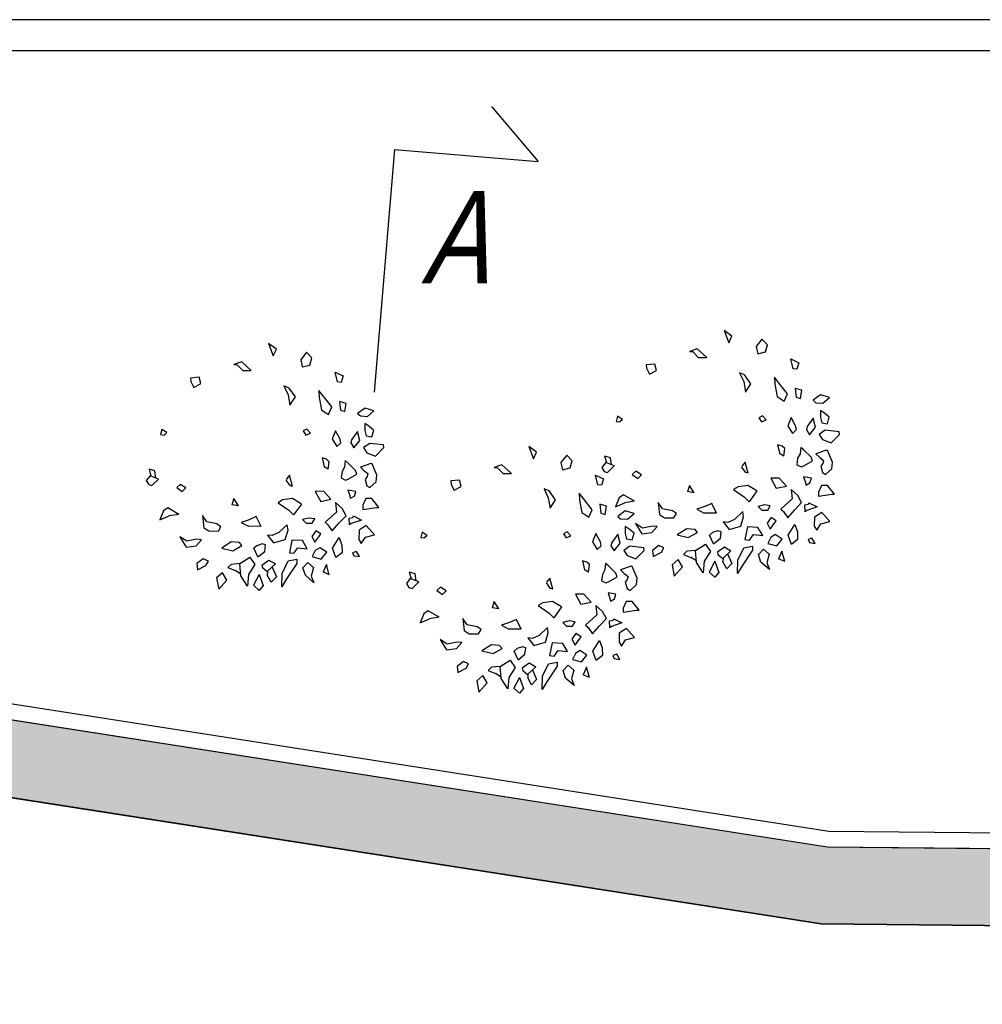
# Model space of a CAD drawing. Extents: x 662872 to 741672, y -776821 to -720021.
# Tile 12 of 13: x 705791 to 718292, y -732806 to -720021. Entities that reach past the tile are written whole.
import ezdxf

# ---------------------------------------------------------------- set-up
doc = ezdxf.new("R2010")
doc.units = 0
doc.header["$LTSCALE"] = 200
doc.layers.add('Immagini elementi utilizzati', color=7, linetype='CONTINUOUS')
doc.layers.add('Planimetria', color=7, linetype='CONTINUOUS')
doc.layers.add('LineeSezione', color=7, linetype='CONTINUOUS', lineweight=18)
doc.styles.add('CADWORK6', font='UNIVERS')

msp = doc.modelspace()

# ---------------------------------------------------------------- hatches: boundary and pattern name
at = {"layer": 'Immagini elementi utilizzati', "linetype": 'Continuous'}
msp.add_hatch(color=106, dxfattribs=at).paths.add_polyline_path([(738903, -730994), (738681, -731991), (716198, -731759), (706759, -730290), (677381, -725716), (676202, -725534), (672264, -724910), (664071, -723646), (664057, -722632), (667428, -723156), (676730, -724639), (682109, -725441), (716280, -730760)])

# ---------------------------------------------------------------- linework, layer by layer
at = {"layer": 'Immagini elementi utilizzati', "color": 106, "linetype": 'Continuous', "lineweight": -3}
msp.add_lwpolyline([(738903, -730994), (738681, -731991), (716198, -731759), (706759, -730290), (677381, -725716), (676202, -725534), (672264, -724910), (664071, -723646), (664057, -722632), (667428, -723156), (667428, -723156), (676730, -724639), (682109, -725441), (716280, -730760)], close=True, dxfattribs=at)
at = {"layer": 'Immagini elementi utilizzati', "color": 7, "linetype": 'Continuous', "lineweight": -3}
msp.add_lwpolyline([(664071, -723646), (716198, -731759), (738681, -731991)], dxfattribs=at)
at = {"layer": 'LineeSezione', "color": 7, "linetype": 'Continuous', "lineweight": -3}
for p, q in [((711920, -721150), (712523, -721864)), ((710660, -721707), (710395, -724856)), ((710660, -721707), (712523, -721864))]:
    msp.add_line(p, q, dxfattribs=at)
at = {"layer": 'Planimetria', "color": 7}
for p, q in [((663272, -722510), (716280, -730760)), ((716280, -730760), (732026, -730923))]:
    msp.add_line(p, q, dxfattribs=at)
at = {"layer": 'Planimetria', "color": 106, "linetype": 'Continuous'}
for p, q in [((715041, -724130), (714939, -724056)), ((714939, -724056), (715000, -724216)), ((715000, -724216), (715041, -724130)), ((715431, -724168), (715356, -724266)), ((715502, -724243), (715431, -724168)), ((709124, -724301), (709022, -724227)), ((709022, -724227), (709083, -724387)), ((709083, -724387), (709124, -724301)), ((709515, -724339), (709440, -724437)), ((709585, -724414), (709515, -724339)), ((714591, -724293), (714488, -724329)), ((714488, -724329), (714533, -724331)), ((714533, -724331), (714604, -724407)), ((714713, -724406), (714591, -724293)), ((715356, -724266), (715375, -724359)), ((715375, -724359), (715475, -724334)), ((715475, -724334), (715502, -724243)), ((708674, -724465), (708571, -724500)), ((708796, -724577), (708674, -724465)), ((709440, -724437), (709459, -724530)), ((709559, -724505), (709585, -724414)), ((714604, -724407), (714713, -724406)), ((715834, -724554), (715806, -724427)), ((715806, -724427), (715908, -724475)), ((715908, -724475), (715883, -724559)), ((708571, -724500), (708617, -724502)), ((708617, -724502), (708687, -724578)), ((708687, -724578), (708796, -724577)), ((709459, -724530), (709559, -724505)), ((709917, -724725), (709890, -724598)), ((709890, -724598), (709991, -724646)), ((714038, -724493), (713927, -724504)), ((713927, -724504), (713929, -724548)), ((713929, -724548), (713968, -724625)), ((713968, -724625), (714060, -724576)), ((714060, -724576), (714038, -724493)), ((715205, -724634), (715137, -724605)), ((715137, -724605), (715193, -724721)), ((715883, -724559), (715834, -724554)), ((708121, -724664), (708010, -724675)), ((708010, -724675), (708012, -724719)), ((708012, -724719), (708052, -724796)), ((708143, -724747), (708121, -724664)), ((709967, -724730), (709917, -724725)), ((709991, -724646), (709967, -724730)), ((715193, -724721), (715218, -724856)), ((715287, -724749), (715205, -724634)), ((715660, -724751), (715592, -724665)), ((715592, -724665), (715597, -724754)), ((708052, -724796), (708143, -724747)), ((709289, -724805), (709220, -724776)), ((709220, -724776), (709276, -724892)), ((709371, -724920), (709289, -724805)), ((709743, -724922), (709676, -724836)), ((709676, -724836), (709681, -724925)), ((715218, -724856), (715287, -724749)), ((715597, -724754), (715627, -724916)), ((715762, -724879), (715660, -724751)), ((715947, -724833), (715862, -724808)), ((715862, -724808), (715875, -724921)), ((715932, -724938), (715947, -724833)), ((709276, -724892), (709301, -725027)), ((709301, -725027), (709371, -724920)), ((709681, -724925), (709710, -725087)), ((709845, -725050), (709743, -724922)), ((710031, -725004), (709945, -724979)), ((709945, -724979), (709958, -725092)), ((715627, -724916), (715718, -724975)), ((715718, -724975), (715762, -724879)), ((715875, -724921), (715932, -724938)), ((716192, -724894), (716095, -724963)), ((716095, -724963), (716131, -724996)), ((716306, -724927), (716192, -724894)), ((716223, -725001), (716306, -724927)), ((709710, -725087), (709801, -725146)), ((709801, -725146), (709845, -725050)), ((709958, -725092), (710015, -725109)), ((710015, -725109), (710031, -725004)), ((710276, -725065), (710178, -725135)), ((710389, -725098), (710276, -725065)), ((710306, -725172), (710389, -725098)), ((716131, -724996), (716223, -725001)), ((716190, -725095), (716189, -725186)), ((716244, -725129), (716190, -725095)), ((710178, -725135), (710215, -725167)), ((710215, -725167), (710306, -725172)), ((713555, -725171), (713536, -725238)), ((713536, -725238), (713586, -725244)), ((713619, -725211), (713555, -725171)), ((713619, -725211), (713586, -725244)), ((715436, -725166), (715390, -725189)), ((715390, -725189), (715425, -725245)), ((715425, -725245), (715485, -725217)), ((715485, -725217), (715436, -725166)), ((715810, -725187), (715766, -725293)), ((715868, -725296), (715810, -725187)), ((716097, -725195), (716019, -725304)), ((716124, -725313), (716097, -725195)), ((716189, -725186), (716207, -725255)), ((716305, -725184), (716244, -725129)), ((716281, -725268), (716305, -725184)), ((707639, -725342), (707619, -725409)), ((707703, -725382), (707639, -725342)), ((709519, -725337), (709474, -725360)), ((709474, -725360), (709509, -725416)), ((709568, -725388), (709519, -725337)), ((709893, -725358), (709849, -725464)), ((709952, -725467), (709893, -725358)), ((710180, -725367), (710102, -725475)), ((710208, -725484), (710180, -725367)), ((710273, -725266), (710272, -725357)), ((710272, -725357), (710291, -725426)), ((710327, -725300), (710273, -725266)), ((710389, -725355), (710327, -725300)), ((710364, -725439), (710389, -725355)), ((715766, -725293), (715827, -725393)), ((715827, -725393), (715880, -725344)), ((715880, -725344), (715868, -725296)), ((716019, -725304), (716007, -725344)), ((716007, -725344), (716049, -725411)), ((716049, -725411), (716124, -725313)), ((716252, -725352), (716175, -725406)), ((716207, -725254), (716281, -725268)), ((716432, -725372), (716252, -725352)), ((716437, -725407), (716432, -725372)), ((707619, -725409), (707669, -725415)), ((707703, -725382), (707669, -725415)), ((709509, -725416), (709568, -725388)), ((709849, -725464), (709910, -725564)), ((709963, -725516), (709952, -725467)), ((710102, -725475), (710090, -725515)), ((710132, -725582), (710208, -725484)), ((710290, -725425), (710364, -725439)), ((716175, -725406), (716217, -725473)), ((716217, -725473), (716328, -725517)), ((716328, -725517), (716437, -725407)), ((709910, -725564), (709963, -725516)), ((710090, -725515), (710132, -725582)), ((710336, -725523), (710258, -725577)), ((710258, -725577), (710300, -725644)), ((710515, -725543), (710336, -725523)), ((710411, -725688), (710521, -725578)), ((710521, -725578), (710515, -725543)), ((712504, -725636), (712402, -725562)), ((712402, -725562), (712463, -725723)), ((715691, -725557), (715634, -725540)), ((715634, -725540), (715662, -725658)), ((715728, -725589), (715691, -725557)), ((715715, -725688), (715728, -725589)), ((715935, -725575), (715926, -725660)), ((715972, -725608), (715935, -725575)), ((716068, -725702), (715972, -725608)), ((716269, -725612), (716131, -725659)), ((716283, -725616), (716269, -725612)), ((716347, -725766), (716283, -725616)), ((709774, -725728), (709718, -725711)), ((709718, -725711), (709745, -725829)), ((709811, -725761), (709774, -725728)), ((710019, -725746), (710009, -725831)), ((710056, -725779), (710019, -725746)), ((710300, -725644), (710411, -725688)), ((712463, -725723), (712504, -725636)), ((712895, -725674), (712820, -725772)), ((712965, -725749), (712895, -725674)), ((712939, -725840), (712965, -725749)), ((713462, -725709), (713391, -725688)), ((713417, -725778), (713391, -725688)), ((713477, -725802), (713462, -725709)), ((715715, -725688), (715662, -725658)), ((715894, -725716), (715885, -725801)), ((715926, -725660), (715894, -725716)), ((715973, -725816), (716085, -725750)), ((716085, -725750), (716068, -725702)), ((716131, -725659), (716180, -725706)), ((716180, -725706), (716231, -725743)), ((716231, -725743), (716219, -725783)), ((707546, -725880), (707475, -725859)), ((707500, -725949), (707475, -725859)), ((707560, -725973), (707546, -725880)), ((709798, -725859), (709745, -725829)), ((709798, -725859), (709811, -725761)), ((710009, -725831), (709978, -725887)), ((710152, -725873), (710056, -725779)), ((710168, -725922), (710152, -725873)), ((710352, -725783), (710215, -725830)), ((710215, -725830), (710263, -725877)), ((710263, -725877), (710314, -725914)), ((710367, -725787), (710352, -725783)), ((710431, -725937), (710367, -725787)), ((712054, -725800), (711951, -725835)), ((711951, -725835), (711997, -725838)), ((711997, -725838), (712068, -725913)), ((712176, -725912), (712054, -725800)), ((712820, -725772), (712839, -725865)), ((712839, -725865), (712939, -725840)), ((713401, -725772), (713352, -725834)), ((713352, -725834), (713382, -725887)), ((713382, -725887), (713425, -725899)), ((713512, -725815), (713401, -725772)), ((713425, -725899), (713512, -725815)), ((713792, -725884), (713746, -725925)), ((713866, -725929), (713792, -725884)), ((715162, -725829), (715218, -725899)), ((715211, -725766), (715168, -725820)), ((715253, -725909), (715211, -725766)), ((715885, -725801), (715939, -725828)), ((715939, -725828), (715973, -725816)), ((716219, -725783), (716193, -725819)), ((716193, -725819), (716215, -725902)), ((716255, -725925), (716338, -725851)), ((716338, -725851), (716347, -725766)), ((707484, -725943), (707435, -726005)), ((707435, -726005), (707466, -726058)), ((707595, -725986), (707484, -725943)), ((707509, -726071), (707595, -725986)), ((709246, -726000), (709301, -726070)), ((709294, -725937), (709251, -725991)), ((709336, -726081), (709294, -725937)), ((709978, -725887), (709968, -725972)), ((709968, -725972), (710022, -725999)), ((710022, -725999), (710057, -725987)), ((710057, -725987), (710168, -725922)), ((710302, -725954), (710276, -725990)), ((710276, -725990), (710298, -726073)), ((710314, -725914), (710302, -725954)), ((710421, -726022), (710431, -725937)), ((711502, -725999), (711390, -726010)), ((711390, -726010), (711393, -726055)), ((711524, -726082), (711502, -725999)), ((712068, -725913), (712176, -725912)), ((713297, -726060), (713270, -725934)), ((713270, -725934), (713372, -725982)), ((713372, -725982), (713347, -726065)), ((713746, -725925), (713819, -725977)), ((713819, -725977), (713866, -725929)), ((715253, -725909), (715218, -725899)), ((715655, -725974), (715546, -725975)), ((715546, -725975), (715616, -726105)), ((715748, -726078), (715655, -725974)), ((716072, -725976), (715969, -725957)), ((715969, -725957), (715994, -726030)), ((716054, -726036), (716072, -725976)), ((716215, -725902), (716255, -725925)), ((707466, -726058), (707509, -726071)), ((707875, -726055), (707830, -726096)), ((707830, -726096), (707903, -726148)), ((707950, -726100), (707875, -726055)), ((707903, -726148), (707950, -726100)), ((709336, -726081), (709301, -726070)), ((710155, -726147), (710052, -726128)), ((710052, -726128), (710077, -726201)), ((710298, -726073), (710338, -726096)), ((710338, -726096), (710421, -726022)), ((711393, -726055), (711432, -726132)), ((711432, -726132), (711524, -726082)), ((712669, -726140), (712600, -726111)), ((712600, -726111), (712656, -726228)), ((712751, -726255), (712669, -726140)), ((713347, -726065), (713297, -726060)), ((714488, -726069), (714465, -726149)), ((714551, -726164), (714488, -726069)), ((715120, -726085), (715062, -726123)), ((715062, -726123), (715204, -726219)), ((715248, -726068), (715120, -726085)), ((715365, -726139), (715248, -726068)), ((715365, -726139), (715263, -726280)), ((715616, -726105), (715748, -726078)), ((715896, -726199), (715811, -726120)), ((715811, -726120), (715821, -726243)), ((715994, -726030), (715999, -726064)), ((715999, -726064), (716054, -726036)), ((716204, -726068), (716163, -726154)), ((716281, -726068), (716204, -726068)), ((716371, -726182), (716281, -726068)), ((708572, -726240), (708548, -726320)), ((708634, -726335), (708572, -726240)), ((709203, -726256), (709146, -726294)), ((709332, -726239), (709203, -726256)), ((709449, -726310), (709332, -726239)), ((709738, -726145), (709630, -726146)), ((709630, -726146), (709700, -726276)), ((709700, -726276), (709831, -726249)), ((709831, -726249), (709738, -726145)), ((710077, -726201), (710083, -726235)), ((710083, -726235), (710137, -726207)), ((710137, -726207), (710155, -726147)), ((710287, -726239), (710246, -726325)), ((710364, -726239), (710287, -726239)), ((710455, -726353), (710364, -726239)), ((712656, -726228), (712681, -726362)), ((712681, -726362), (712751, -726255)), ((713124, -726257), (713056, -726171)), ((713056, -726171), (713061, -726260)), ((713061, -726260), (713091, -726422)), ((713225, -726385), (713124, -726257)), ((713576, -726228), (713527, -726345)), ((713634, -726190), (713576, -726228)), ((713774, -726274), (713634, -726190)), ((714551, -726164), (714465, -726149)), ((715204, -726219), (715263, -726280)), ((715821, -726243), (715674, -726375)), ((715946, -726291), (715896, -726199)), ((716163, -726154), (716163, -726209)), ((716163, -726209), (716340, -726184)), ((716340, -726184), (716371, -726182)), ((707717, -726361), (707660, -726399)), ((707858, -726445), (707717, -726361)), ((708634, -726335), (708548, -726320)), ((709146, -726294), (709287, -726390)), ((709287, -726390), (709347, -726451)), ((709449, -726310), (709347, -726451)), ((709979, -726370), (709894, -726291)), ((709894, -726291), (709905, -726414)), ((710030, -726462), (709979, -726370)), ((710246, -726325), (710246, -726380)), ((710246, -726380), (710423, -726355)), ((710423, -726355), (710455, -726353)), ((713181, -726482), (713225, -726385)), ((713411, -726339), (713325, -726314)), ((713325, -726314), (713339, -726428)), ((713396, -726444), (713411, -726339)), ((713527, -726345), (713650, -726293)), ((713774, -726274), (713650, -726293)), ((714137, -726371), (714084, -726289)), ((714084, -726289), (714099, -726447)), ((714268, -726398), (714137, -726371)), ((714319, -726435), (714268, -726398)), ((714689, -726343), (714586, -726378)), ((714586, -726378), (714679, -726427)), ((714778, -726303), (714689, -726343)), ((714842, -726429), (714778, -726303)), ((715465, -726322), (715382, -726341)), ((715382, -726341), (715430, -726388)), ((715430, -726388), (715507, -726389)), ((715539, -726333), (715465, -726322)), ((715507, -726389), (715539, -726333)), ((715674, -726375), (715711, -726408)), ((715765, -726489), (715857, -726385)), ((715857, -726385), (715946, -726291)), ((715987, -726321), (716035, -726314)), ((715991, -726410), (715987, -726321)), ((716012, -726394), (715991, -726410)), ((716149, -726347), (716012, -726394)), ((716035, -726314), (716041, -726293)), ((716041, -726293), (716149, -726347)), ((707660, -726399), (707610, -726516)), ((707610, -726516), (707733, -726465)), ((707858, -726445), (707733, -726465)), ((708221, -726542), (708167, -726460)), ((708167, -726460), (708183, -726618)), ((708772, -726514), (708669, -726549)), ((708861, -726474), (708772, -726514)), ((708925, -726600), (708861, -726474)), ((709548, -726493), (709465, -726512)), ((709465, -726512), (709513, -726559)), ((709622, -726504), (709548, -726493)), ((709590, -726560), (709622, -726504)), ((709905, -726414), (709758, -726546)), ((709940, -726556), (710030, -726462)), ((710070, -726492), (710119, -726485)), ((710075, -726581), (710070, -726492)), ((710232, -726518), (710095, -726565)), ((710119, -726485), (710124, -726464)), ((710124, -726464), (710232, -726518)), ((713091, -726422), (713181, -726482)), ((713339, -726428), (713396, -726444)), ((713656, -726400), (713558, -726470)), ((713558, -726470), (713595, -726503)), ((713595, -726503), (713686, -726507)), ((713770, -726433), (713656, -726400)), ((713686, -726507), (713770, -726433)), ((714099, -726447), (714165, -726488)), ((714165, -726488), (714287, -726491)), ((714287, -726491), (714319, -726435)), ((714842, -726429), (714679, -726427)), ((715075, -726509), (714986, -726548)), ((715181, -726409), (715075, -726509)), ((715157, -726598), (715192, -726477)), ((715192, -726477), (715181, -726409)), ((715552, -726486), (715500, -726558)), ((715617, -726527), (715552, -726486)), ((715711, -726408), (715765, -726489)), ((716114, -726479), (716110, -726598)), ((716209, -726419), (716114, -726479)), ((716314, -726537), (716209, -726419)), ((708183, -726618), (708248, -726659)), ((708352, -726569), (708221, -726542)), ((708403, -726606), (708352, -726569)), ((708371, -726662), (708403, -726606)), ((708669, -726549), (708763, -726598)), ((708925, -726600), (708763, -726598)), ((709265, -726580), (709158, -726680)), ((709240, -726769), (709276, -726649)), ((709276, -726649), (709265, -726580)), ((709513, -726559), (709590, -726560)), ((709758, -726546), (709794, -726579)), ((709794, -726579), (709848, -726660)), ((709848, -726660), (709940, -726556)), ((710095, -726565), (710075, -726581)), ((710198, -726650), (710194, -726769)), ((710292, -726590), (710198, -726650)), ((710397, -726709), (710292, -726590)), ((713653, -726602), (713652, -726692)), ((713708, -726636), (713653, -726602)), ((713769, -726690), (713708, -726636)), ((713878, -726623), (713787, -726563)), ((713787, -726563), (713871, -726698)), ((714009, -726596), (713878, -726623)), ((714009, -726596), (713878, -726623)), ((714000, -726680), (714069, -726602)), ((714069, -726602), (714009, -726596)), ((714453, -726630), (714330, -726711)), ((714561, -726639), (714453, -726630)), ((714593, -726679), (714561, -726639)), ((714926, -726542), (715005, -726641)), ((714986, -726548), (714926, -726542)), ((715005, -726641), (715157, -726598)), ((715242, -726607), (715209, -726772)), ((715379, -726614), (715242, -726607)), ((715441, -726720), (715379, -726614)), ((715500, -726558), (715539, -726636)), ((715539, -726636), (715591, -726563)), ((715591, -726563), (715617, -726527)), ((715772, -726713), (715859, -726575)), ((715859, -726575), (715892, -726672)), ((716110, -726598), (716141, -726651)), ((716141, -726651), (716196, -726569)), ((716196, -726569), (716314, -726537)), ((707961, -726794), (707870, -726735)), ((707870, -726735), (707955, -726869)), ((708093, -726767), (707961, -726794)), ((708093, -726767), (707961, -726794)), ((708083, -726852), (708153, -726773)), ((708153, -726773), (708093, -726767)), ((708248, -726659), (708371, -726662)), ((709010, -726713), (709089, -726813)), ((709069, -726719), (709010, -726713)), ((709158, -726680), (709069, -726719)), ((709089, -726813), (709240, -726769)), ((709326, -726778), (709293, -726943)), ((709463, -726785), (709326, -726778)), ((709635, -726657), (709583, -726730)), ((709583, -726730), (709622, -726807)), ((709622, -726807), (709675, -726734)), ((709701, -726698), (709635, -726657)), ((709675, -726734), (709701, -726698)), ((709855, -726885), (709942, -726746)), ((709942, -726746), (709976, -726843)), ((710194, -726769), (710225, -726822)), ((710225, -726822), (710280, -726740)), ((710280, -726740), (710397, -726709)), ((711019, -726677), (710999, -726744)), ((710999, -726744), (711049, -726750)), ((711083, -726717), (711019, -726677)), ((711083, -726717), (711049, -726750)), ((712899, -726672), (712854, -726695)), ((712854, -726695), (712889, -726751)), ((712889, -726751), (712948, -726723)), ((712948, -726723), (712899, -726672)), ((713273, -726694), (713230, -726799)), ((713332, -726802), (713273, -726694)), ((713560, -726702), (713482, -726810)), ((713588, -726819), (713560, -726702)), ((713652, -726692), (713671, -726762)), ((713670, -726760), (713744, -726774)), ((713744, -726774), (713769, -726690)), ((713871, -726698), (714000, -726680)), ((714330, -726711), (714474, -726746)), ((714474, -726746), (714593, -726679)), ((714788, -726681), (714748, -726713)), ((714800, -726826), (714748, -726713)), ((714857, -726658), (714788, -726681)), ((714800, -726826), (714890, -726755)), ((714899, -726670), (714857, -726658)), ((714890, -726755), (714899, -726670)), ((715209, -726772), (715269, -726779)), ((715269, -726779), (715321, -726706)), ((715321, -726706), (715441, -726720)), ((715546, -726744), (715508, -726821)), ((715603, -726706), (715546, -726744)), ((715694, -726766), (715603, -726706)), ((715622, -726854), (715694, -726766)), ((715814, -726835), (715772, -726713)), ((715894, -726771), (715814, -726835)), ((715892, -726672), (715894, -726771)), ((716080, -726754), (716029, -726771)), ((716029, -726771), (716048, -726810)), ((716122, -726821), (716080, -726754)), ((707955, -726869), (708083, -726852)), ((708537, -726802), (708414, -726883)), ((708414, -726883), (708558, -726917)), ((708644, -726810), (708537, -726802)), ((708558, -726917), (708676, -726850)), ((708676, -726850), (708644, -726810)), ((708871, -726853), (708831, -726885)), ((708884, -726997), (708831, -726885)), ((708940, -726829), (708871, -726853)), ((708983, -726841), (708940, -726829)), ((708973, -726926), (708983, -726841)), ((709353, -726950), (709405, -726878)), ((709405, -726878), (709525, -726891)), ((709525, -726891), (709463, -726785)), ((709687, -726878), (709629, -726915)), ((709778, -726937), (709687, -726878)), ((709897, -727006), (709855, -726885)), ((709976, -726843), (709977, -726942)), ((713230, -726799), (713290, -726899)), ((713290, -726899), (713343, -726851)), ((713343, -726851), (713332, -726802)), ((713482, -726810), (713470, -726851)), ((713470, -726851), (713513, -726918)), ((713513, -726918), (713588, -726819)), ((713716, -726859), (713638, -726913)), ((713896, -726879), (713716, -726859)), ((713901, -726913), (713896, -726879)), ((714090, -726849), (714009, -726913)), ((714158, -726880), (714090, -726849)), ((714126, -726936), (714158, -726880)), ((714566, -726912), (714698, -726830)), ((714698, -726830), (714763, -726926)), ((714854, -726931), (714945, -726868)), ((714945, -726868), (715028, -726916)), ((715116, -727040), (715194, -726877)), ((715194, -726877), (715309, -726856)), ((715309, -726856), (715308, -726910)), ((715385, -726966), (715451, -726897)), ((715451, -726897), (715524, -726963)), ((715508, -726821), (715622, -726854)), ((716048, -726810), (716122, -726821)), ((708173, -727020), (708093, -727084)), ((708241, -727051), (708173, -727020)), ((708649, -727083), (708781, -727001)), ((708781, -727001), (708846, -727097)), ((708884, -726997), (708973, -726926)), ((709278, -727048), (709392, -727027)), ((709293, -726943), (709353, -726950)), ((709392, -727027), (709391, -727081)), ((709629, -726915), (709591, -726992)), ((709591, -726992), (709705, -727025)), ((709705, -727025), (709778, -726937)), ((709977, -726942), (709897, -727006)), ((710164, -726925), (710112, -726942)), ((710112, -726942), (710132, -726981)), ((710132, -726981), (710206, -726992)), ((710206, -726992), (710164, -726925)), ((713638, -726913), (713681, -726980)), ((713681, -726980), (713791, -727023)), ((713791, -727023), (713901, -726913)), ((714009, -726913), (714017, -726992)), ((714017, -726992), (714126, -726936)), ((714341, -727031), (714265, -727098)), ((714397, -727126), (714341, -727031)), ((714454, -726923), (714411, -726965)), ((714411, -726965), (714508, -727004)), ((714566, -726912), (714454, -726923)), ((714579, -727049), (714508, -727004)), ((714581, -727070), (714566, -726912)), ((714763, -726926), (714679, -727054)), ((714854, -726931), (714859, -726965)), ((714859, -726965), (714922, -727016)), ((714922, -727016), (715028, -726916)), ((714925, -727013), (714924, -727060)), ((714985, -726958), (715041, -727084)), ((715308, -726910), (715172, -727111)), ((715418, -727063), (715385, -726966)), ((715524, -726963), (715492, -727074)), ((715690, -726924), (715647, -727020)), ((715728, -727057), (715647, -727020)), ((715728, -727057), (715690, -726924)), ((708093, -727084), (708100, -727163)), ((708100, -727163), (708209, -727107)), ((708209, -727107), (708241, -727051)), ((708538, -727094), (708495, -727136)), ((708495, -727136), (708591, -727175)), ((708649, -727083), (708538, -727094)), ((708665, -727241), (708649, -727083)), ((708846, -727097), (708762, -727225)), ((708937, -727102), (709028, -727039)), ((708937, -727102), (708943, -727136)), ((708943, -727136), (709005, -727187)), ((709005, -727187), (709112, -727087)), ((709028, -727039), (709112, -727087)), ((709068, -727129), (709124, -727255)), ((709199, -727211), (709278, -727048)), ((709391, -727081), (709255, -727282)), ((709468, -727137), (709534, -727069)), ((709501, -727234), (709468, -727137)), ((709534, -727069), (709608, -727134)), ((709608, -727134), (709575, -727245)), ((709774, -727095), (709730, -727192)), ((709812, -727229), (709774, -727095)), ((713155, -727063), (713098, -727047)), ((713098, -727047), (713125, -727164)), ((713179, -727194), (713125, -727164)), ((713191, -727096), (713155, -727063)), ((713179, -727194), (713191, -727096)), ((713399, -727082), (713390, -727166)), ((713436, -727114), (713399, -727082)), ((713532, -727208), (713436, -727114)), ((713732, -727118), (713595, -727165)), ((713595, -727165), (713643, -727212)), ((713747, -727122), (713732, -727118)), ((713811, -727272), (713747, -727122)), ((714265, -727098), (714292, -727245)), ((714292, -727245), (714397, -727126)), ((714666, -727204), (714581, -727070)), ((714679, -727054), (714666, -727204)), ((714820, -727054), (714746, -727194)), ((714820, -727054), (714869, -727197)), ((714975, -727152), (714924, -727060)), ((715041, -727084), (714975, -727152)), ((715111, -727214), (715116, -727040)), ((715172, -727111), (715111, -727214)), ((715528, -727161), (715418, -727063)), ((715492, -727074), (715528, -727161)), ((708424, -727202), (708348, -727269)), ((708348, -727269), (708375, -727416)), ((708480, -727298), (708424, -727202)), ((708663, -727220), (708591, -727175)), ((708749, -727375), (708665, -727241)), ((708762, -727225), (708749, -727375)), ((708903, -727225), (708829, -727365)), ((708903, -727225), (708952, -727369)), ((709008, -727184), (709007, -727232)), ((709058, -727323), (709007, -727232)), ((709124, -727255), (709058, -727323)), ((709194, -727385), (709199, -727211)), ((709255, -727282), (709194, -727385)), ((709612, -727332), (709501, -727234)), ((709575, -727245), (709612, -727332)), ((709812, -727229), (709730, -727192)), ((710864, -727278), (710815, -727341)), ((710926, -727215), (710855, -727194)), ((710880, -727285), (710855, -727194)), ((710975, -727322), (710864, -727278)), ((710940, -727308), (710926, -727215)), ((712674, -727272), (712631, -727326)), ((712716, -727416), (712674, -727272)), ((713358, -727223), (713348, -727308)), ((713390, -727166), (713358, -727223)), ((713437, -727322), (713549, -727257)), ((713549, -727257), (713532, -727208)), ((713643, -727212), (713694, -727249)), ((713682, -727290), (713656, -727326)), ((713694, -727249), (713682, -727290)), ((713802, -727357), (713811, -727272)), ((714819, -727260), (714746, -727194)), ((714869, -727197), (714819, -727260)), ((708375, -727416), (708480, -727298)), ((708903, -727431), (708829, -727365)), ((708952, -727369), (708903, -727431)), ((710815, -727341), (710846, -727393)), ((710846, -727393), (710889, -727406)), ((710889, -727406), (710975, -727322)), ((711255, -727390), (711210, -727431)), ((711330, -727435), (711255, -727390)), ((712626, -727335), (712681, -727406)), ((712716, -727416), (712681, -727406)), ((713348, -727308), (713402, -727334)), ((713402, -727334), (713437, -727322)), ((713656, -727326), (713678, -727409)), ((713678, -727409), (713718, -727431)), ((713718, -727431), (713802, -727357)), ((711210, -727431), (711283, -727484)), ((711283, -727484), (711330, -727435)), ((713118, -727480), (713010, -727481)), ((713010, -727481), (713080, -727611)), ((713212, -727584), (713118, -727480)), ((713535, -727482), (713432, -727463)), ((713432, -727463), (713457, -727536)), ((713457, -727536), (713463, -727571)), ((713463, -727571), (713517, -727543)), ((713517, -727543), (713535, -727482)), ((711952, -727575), (711928, -727656)), ((712014, -727670), (711928, -727656)), ((712014, -727670), (711952, -727575)), ((712583, -727591), (712526, -727629)), ((712526, -727629), (712668, -727725)), ((712712, -727574), (712583, -727591)), ((712829, -727645), (712712, -727574)), ((712829, -727645), (712727, -727786)), ((713080, -727611), (713212, -727584)), ((713359, -727706), (713274, -727626)), ((713274, -727626), (713285, -727749)), ((713627, -727661), (713626, -727715)), ((713667, -727574), (713627, -727661)), ((713744, -727575), (713667, -727574)), ((713835, -727689), (713744, -727575)), ((711040, -727735), (710990, -727851)), ((710990, -727851), (711113, -727800)), ((711097, -727697), (711040, -727735)), ((711238, -727780), (711097, -727697)), ((711238, -727780), (711113, -727800)), ((711601, -727877), (711547, -727796)), ((711547, -727796), (711563, -727953)), ((712668, -727725), (712727, -727786)), ((713285, -727749), (713138, -727881)), ((713320, -727891), (713410, -727797)), ((713410, -727797), (713359, -727706)), ((713499, -727820), (713505, -727800)), ((713505, -727800), (713612, -727853)), ((713626, -727715), (713803, -727690)), ((713803, -727690), (713835, -727689)), ((711732, -727904), (711601, -727877)), ((711783, -727941), (711732, -727904)), ((712152, -727849), (712049, -727884)), ((712049, -727884), (712143, -727934)), ((712241, -727809), (712152, -727849)), ((712305, -727935), (712241, -727809)), ((712645, -727915), (712538, -728015)), ((712656, -727984), (712645, -727915)), ((712928, -727828), (712845, -727848)), ((712845, -727848), (712894, -727895)), ((712894, -727895), (712971, -727895)), ((713003, -727839), (712928, -727828)), ((712971, -727895), (713003, -727839)), ((713138, -727881), (713175, -727914)), ((713175, -727914), (713228, -727995)), ((713228, -727995), (713320, -727891)), ((713450, -727828), (713499, -727820)), ((713455, -727916), (713450, -727828)), ((713475, -727901), (713455, -727916)), ((713612, -727853), (713475, -727901)), ((713673, -727926), (713578, -727985)), ((713777, -728044), (713673, -727926)), ((711563, -727953), (711628, -727994)), ((711628, -727994), (711751, -727997)), ((711751, -727997), (711783, -727941)), ((712305, -727935), (712143, -727934)), ((712390, -728048), (712469, -728148)), ((712450, -728055), (712390, -728048)), ((712538, -728015), (712450, -728055)), ((712620, -728105), (712656, -727984)), ((713015, -727993), (712963, -728065)), ((713081, -728034), (713015, -727993)), ((713055, -728070), (713081, -728034)), ((713578, -727985), (713574, -728105)), ((713660, -728075), (713777, -728044)), ((711341, -728129), (711251, -728070)), ((711251, -728070), (711335, -728204)), ((711335, -728204), (711464, -728187)), ((711473, -728102), (711341, -728129)), ((711473, -728102), (711341, -728129)), ((711464, -728187), (711533, -728109)), ((711533, -728109), (711473, -728102)), ((711917, -728137), (711794, -728218)), ((712024, -728145), (711917, -728137)), ((711938, -728252), (712056, -728186)), ((712056, -728186), (712024, -728145)), ((712251, -728188), (712211, -728220)), ((712320, -728164), (712251, -728188)), ((712363, -728177), (712320, -728164)), ((712353, -728261), (712363, -728177)), ((712469, -728148), (712620, -728105)), ((712706, -728113), (712673, -728278)), ((712843, -728120), (712706, -728113)), ((712905, -728226), (712843, -728120)), ((712963, -728065), (713003, -728142)), ((713003, -728142), (713055, -728070)), ((713235, -728220), (713322, -728081)), ((713322, -728081), (713356, -728179)), ((713356, -728179), (713358, -728278)), ((713574, -728105), (713605, -728157)), ((713605, -728157), (713660, -728075)), ((711794, -728218), (711938, -728252)), ((712264, -728333), (712211, -728220)), ((712264, -728333), (712353, -728261)), ((712673, -728278), (712733, -728285)), ((712733, -728285), (712785, -728213)), ((712785, -728213), (712905, -728226)), ((713009, -728251), (712972, -728327)), ((713067, -728213), (713009, -728251)), ((713158, -728272), (713067, -728213)), ((713085, -728360), (713158, -728272)), ((713277, -728341), (713235, -728220)), ((713358, -728278), (713277, -728341)), ((713544, -728260), (713492, -728278)), ((713492, -728278), (713512, -728316)), ((713512, -728316), (713586, -728327)), ((713586, -728327), (713544, -728260)), ((711553, -728355), (711473, -728419)), ((711473, -728419), (711481, -728498)), ((711481, -728498), (711590, -728443)), ((711621, -728386), (711553, -728355)), ((711590, -728443), (711621, -728386)), ((711918, -728429), (711875, -728471)), ((712029, -728418), (711918, -728429)), ((712029, -728418), (712161, -728337)), ((712045, -728576), (712029, -728418)), ((712226, -728432), (712142, -728561)), ((712161, -728337), (712226, -728432)), ((712317, -728437), (712408, -728374)), ((712317, -728437), (712323, -728471)), ((712385, -728522), (712492, -728422)), ((712408, -728374), (712492, -728422)), ((712579, -728546), (712658, -728383)), ((712772, -728417), (712635, -728618)), ((712658, -728383), (712772, -728362)), ((712772, -728362), (712772, -728417)), ((712848, -728472), (712914, -728404)), ((712914, -728404), (712988, -728469)), ((712972, -728327), (713085, -728360)), ((713154, -728430), (713110, -728527)), ((713192, -728564), (713154, -728430)), ((711804, -728537), (711728, -728604)), ((711860, -728633), (711804, -728537)), ((711875, -728471), (711971, -728511)), ((712043, -728556), (711971, -728511)), ((712142, -728561), (712129, -728710)), ((712283, -728561), (712209, -728701)), ((712283, -728561), (712332, -728704)), ((712323, -728471), (712385, -728522)), ((712388, -728520), (712388, -728567)), ((712438, -728658), (712388, -728567)), ((712449, -728464), (712504, -728590)), ((712575, -728720), (712579, -728546)), ((712881, -728569), (712848, -728472)), ((712992, -728667), (712881, -728569)), ((712988, -728469), (712956, -728580)), ((713192, -728564), (713110, -728527)), ((711728, -728604), (711755, -728751)), ((711755, -728751), (711860, -728633)), ((712129, -728710), (712045, -728576)), ((712504, -728590), (712438, -728658)), ((712635, -728618), (712575, -728720)), ((712956, -728580), (712992, -728667)), ((712283, -728766), (712209, -728701)), ((712332, -728704), (712283, -728766))]:
    msp.add_line(p, q, dxfattribs=at)
at = {"layer": 'Planimetria', "color": 7, "linetype": 'Continuous'}
for p, q in [((716297, -730560), (683189, -725407)), ((741272, -730818), (716297, -730560))]:
    msp.add_line(p, q, dxfattribs=at)
at = {"layer": 'Planimetria', "color": 7, "linetype": 'Continuous', "lineweight": -3}
for points in [[(662872, -720021), (741672, -720021), (741672, -776821), (662872, -776821), (662872, -720021)], [(663272, -720421), (741272, -720421), (741272, -776421), (663272, -776421), (663272, -720421)]]:
    msp.add_lwpolyline(points, dxfattribs=at)

# ---------------------------------------------------------------- texts
at = {"layer": 'Immagini elementi utilizzati', "color": 7, "lineweight": 18, "style": 'CADWORK6', "oblique": 15, "width": 0.8}
msp.add_text('A', height=1200, dxfattribs=at).set_placement((711005, -723445))

doc.saveas('drawing.dxf')
